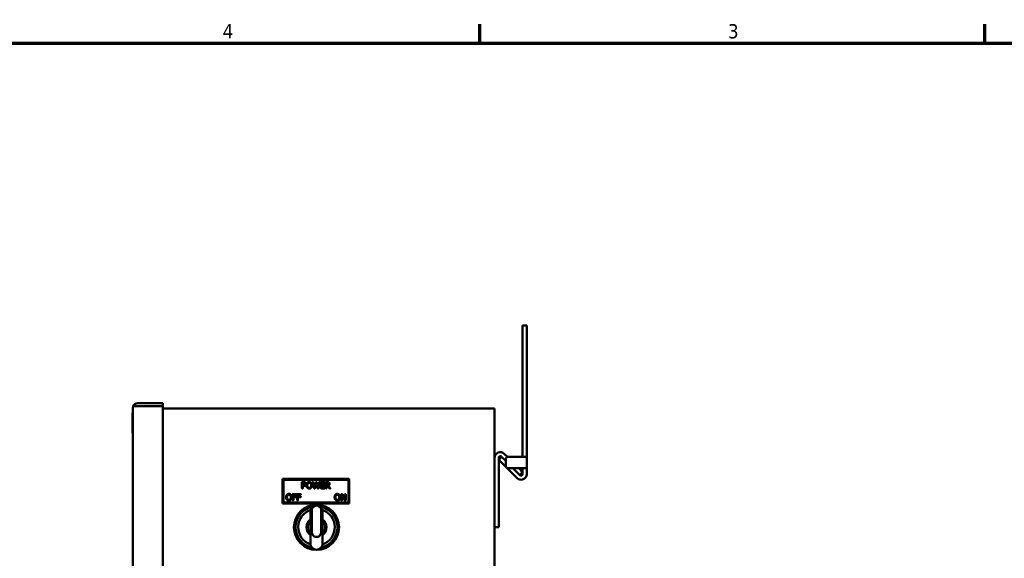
# Model space of a CAD drawing. Header units: inches. Extents: x 0 to 102, y 2 to 64.
# Tile 12 of 13: x 52 to 77, y 50 to 64. Entities that reach past the tile are written whole.
import ezdxf

# ---------------------------------------------------------------- set-up
doc = ezdxf.new("R2010")
doc.units = ezdxf.units.IN
doc.header["$LTSCALE"] = 3
doc.header["$MEASUREMENT"] = 0
doc.layers.add('Border (ANSI)', color=7, linetype='Continuous', lineweight=70)
doc.layers.add('Visible (ANSI)', color=7, linetype='Continuous', lineweight=50)
doc.styles.add('Note Text (ANSI)', font='tahoma.ttf')

# ---------------------------------------------------------------- blocks, each defined once
blk = doc.blocks.new('Borders Default Border')
at = {"layer": 'Border (ANSI)'}
for p, q in [((21.25, 21), (21.25, 21.16)), ((25.5, 21), (25.5, 21.16))]:
    blk.add_line(p, q, dxfattribs=at)
at = {"layer": 'Border (ANSI)', "flags": 128}
blk.add_lwpolyline([(0.5, 1), (0.5, 21), (33.5, 21), (33.5, 1), (0.5, 1)], dxfattribs=at)
at = {"layer": 'Border (ANSI)', "char_height": 0.12, "attachment_point": 7, "style": 'Note Text (ANSI)'}
for s, insert in [('4', (19.0831, 21.04)), ('3', (23.3377, 21.0375))]:
    blk.add_mtext(s, dxfattribs=dict(at, insert=insert))

msp = doc.modelspace()

# ---------------------------------------------------------------- linework, layer by layer
at = {"layer": 'Visible (ANSI)'}
for p, q in [((64.827, 55.863), (64.931, 55.863)), ((64.827, 55.863), (64.827, 55.738)), ((64.827, 52.54), (64.827, 55.738)), ((64.931, 55.863), (64.931, 55.738)), ((64.931, 52.54), (64.931, 55.738)), ((54.984, 17.612), (54.984, 53.783)), ((55.097, 53.823), (54.991, 53.823)), ((54.991, 53.823), (55.097, 53.823)), ((55.097, 53.897), (55.734, 53.897)), ((55.097, 53.823), (55.734, 53.823)), ((55.097, 53.823), (55.734, 53.823)), ((55.734, 53.897), (55.734, 53.823)), ((55.734, 17.573), (55.734, 53.823)), ((64.006, 53.76), (55.734, 53.76)), ((64.12, 53.76), (64.006, 53.76)), ((64.12, 53.76), (64.12, 17.76)), ((54.984, 53.655), (54.974, 53.655)), ((54.974, 53.649), (54.974, 53.655)), ((54.984, 53.649), (54.974, 53.649)), ((54.974, 53.604), (54.974, 53.649)), ((54.974, 53.521), (54.974, 53.604)), ((54.974, 53.416), (54.974, 53.521)), ((54.984, 53.416), (54.974, 53.416)), ((54.974, 53.297), (54.974, 53.416)), ((54.974, 53.138), (54.974, 53.297)), ((54.984, 53.138), (54.974, 53.138)), ((64.224, 52.466), (64.297, 52.54)), ((64.224, 52.518), (64.224, 50.76)), ((64.291, 52.546), (64.297, 52.54)), ((64.401, 52.436), (64.297, 52.54)), ((64.364, 52.62), (64.446, 52.538)), ((64.787, 52.54), (64.463, 52.54)), ((64.931, 52.54), (64.787, 52.54)), ((64.827, 52.54), (64.931, 52.54)), ((64.827, 52.54), (64.827, 52.54)), ((64.931, 52.54), (64.931, 52.54)), ((64.931, 52.54), (64.931, 52.255)), ((64.686, 52.004), (64.224, 52.466)), ((64.401, 52.478), (64.401, 52.318)), ((64.463, 52.255), (64.787, 52.255)), ((64.76, 52.077), (64.582, 52.255)), ((64.729, 52.255), (64.827, 52.157)), ((64.931, 52.255), (64.787, 52.255)), ((64.827, 52.255), (64.827, 52.255)), ((64.827, 52.255), (64.931, 52.255)), ((64.827, 52.105), (64.827, 52.255)), ((64.931, 52.255), (64.931, 52.255)), ((64.931, 52.105), (64.931, 52.255)), ((60.448, 51.987), (58.761, 51.987)), ((58.784, 51.963), (58.761, 51.987)), ((58.761, 51.987), (58.761, 51.362)), ((60.425, 51.963), (60.448, 51.987)), ((60.448, 51.362), (60.448, 51.987)), ((64.827, 52.157), (64.753, 52.084)), ((58.784, 51.963), (60.425, 51.963)), ((58.784, 51.385), (58.784, 51.963)), ((59.253, 51.747), (59.253, 51.897)), ((59.258, 51.902), (59.293, 51.902)), ((59.269, 51.742), (59.258, 51.742)), ((59.274, 51.879), (59.274, 51.825)), ((59.274, 51.797), (59.274, 51.747)), ((59.292, 51.884), (59.279, 51.884)), ((59.279, 51.82), (59.289, 51.82)), ((59.292, 51.802), (59.279, 51.802)), ((59.557, 51.746), (59.519, 51.896)), ((59.523, 51.902), (59.535, 51.902)), ((59.54, 51.898), (59.566, 51.79)), ((59.577, 51.742), (59.562, 51.742)), ((59.576, 51.79), (59.602, 51.898)), ((59.608, 51.855), (59.582, 51.746)), ((59.607, 51.902), (59.621, 51.902)), ((59.645, 51.746), (59.618, 51.855)), ((59.625, 51.898), (59.652, 51.788)), ((59.666, 51.742), (59.649, 51.742)), ((59.662, 51.788), (59.688, 51.898)), ((59.708, 51.896), (59.67, 51.746)), ((59.693, 51.902), (59.703, 51.902)), ((59.729, 51.747), (59.729, 51.897)), ((59.734, 51.902), (59.824, 51.902)), ((59.824, 51.742), (59.734, 51.742)), ((59.75, 51.878), (59.75, 51.844)), ((59.75, 51.815), (59.75, 51.766)), ((59.824, 51.883), (59.755, 51.883)), ((59.755, 51.839), (59.818, 51.839)), ((59.818, 51.82), (59.755, 51.82)), ((59.755, 51.761), (59.824, 51.761)), ((59.823, 51.834), (59.823, 51.825)), ((59.829, 51.897), (59.829, 51.888)), ((59.829, 51.756), (59.829, 51.747)), ((59.852, 51.747), (59.852, 51.897)), ((59.857, 51.902), (59.893, 51.902)), ((59.868, 51.742), (59.857, 51.742)), ((59.873, 51.879), (59.873, 51.829)), ((59.873, 51.801), (59.873, 51.747)), ((59.895, 51.884), (59.878, 51.884)), ((59.878, 51.824), (59.892, 51.824)), ((59.895, 51.806), (59.878, 51.806)), ((59.947, 51.744), (59.899, 51.804)), ((59.923, 51.807), (59.969, 51.75)), ((59.965, 51.742), (59.951, 51.742)), ((60.425, 51.963), (60.425, 51.385)), ((59.016, 51.445), (59.016, 51.595)), ((59.021, 51.6), (59.107, 51.6)), ((59.038, 51.577), (59.038, 51.541)), ((59.038, 51.513), (59.038, 51.445)), ((59.107, 51.582), (59.043, 51.582)), ((59.043, 51.536), (59.104, 51.536)), ((59.104, 51.518), (59.043, 51.518)), ((59.109, 51.531), (59.109, 51.523)), ((59.112, 51.595), (59.112, 51.587)), ((59.131, 51.445), (59.131, 51.595)), ((59.136, 51.6), (59.222, 51.6)), ((59.152, 51.577), (59.152, 51.541)), ((59.152, 51.513), (59.152, 51.445)), ((59.222, 51.582), (59.157, 51.582)), ((59.157, 51.536), (59.219, 51.536)), ((59.219, 51.518), (59.157, 51.518)), ((59.224, 51.531), (59.224, 51.523)), ((59.227, 51.595), (59.227, 51.587)), ((60.242, 51.445), (60.242, 51.595)), ((60.247, 51.6), (60.27, 51.6)), ((60.262, 51.558), (60.262, 51.445)), ((60.332, 51.443), (60.272, 51.56)), ((60.274, 51.598), (60.328, 51.492)), ((60.337, 51.495), (60.337, 51.595)), ((60.342, 51.6), (60.352, 51.6)), ((60.357, 51.595), (60.357, 51.445)), ((58.784, 51.385), (58.761, 51.362)), ((58.761, 51.362), (60.448, 51.362)), ((60.425, 51.385), (58.784, 51.385)), ((59.033, 51.44), (59.021, 51.44)), ((59.147, 51.44), (59.136, 51.44)), ((60.257, 51.44), (60.247, 51.44)), ((60.352, 51.44), (60.336, 51.44)), ((60.425, 51.385), (60.448, 51.362)), ((59.466, 51.195), (59.466, 51.196)), ((59.466, 51.196), (59.466, 51.195)), ((59.469, 51.196), (59.466, 51.196)), ((59.467, 51.182), (59.487, 51.182)), ((59.481, 50.936), (59.467, 51.182)), ((59.467, 50.961), (59.467, 51.182)), ((59.487, 51.182), (59.498, 50.984)), ((59.502, 51.193), (59.502, 50.634)), ((59.738, 50.634), (59.738, 51.193)), ((59.742, 50.984), (59.742, 51.193)), ((59.742, 50.984), (59.753, 51.182)), ((59.753, 51.182), (59.753, 51.193)), ((59.753, 51.182), (59.772, 51.182)), ((59.772, 51.182), (59.759, 50.936)), ((59.77, 51.196), (59.773, 51.196)), ((59.772, 51.182), (59.772, 50.961)), ((59.773, 51.196), (59.773, 51.195)), ((59.773, 51.195), (59.773, 51.196)), ((59.467, 50.919), (59.467, 50.961)), ((59.467, 50.601), (59.467, 50.919)), ((59.498, 50.984), (59.502, 50.984)), ((59.738, 50.984), (59.742, 50.984)), ((59.772, 50.961), (59.772, 50.919)), ((59.772, 50.919), (59.772, 50.601)), ((64.224, 50.76), (64.12, 50.76)), ((59.467, 50.56), (59.467, 50.601)), ((59.772, 50.601), (59.772, 50.56))]:
    msp.add_line(p, q, dxfattribs=at)
for radius in [0.571, 0.567]:
    msp.add_circle((59.62, 50.76), radius, dxfattribs=at)
for centre, radius, start, end in [((55.097, 53.783), 0.113, 159.669, 180), ((55.097, 53.783), 0.113, 90, 159.669), ((55.097, 53.783), 0.0394, 90, 93.6229), ((64.263, 52.518), 0.143, 45, 180), ((64.263, 52.518), 0.0394, 45, 180), ((64.463, 52.478), 0.0625, 90, 180), ((64.463, 52.318), 0.0625, 180, 270), ((64.787, 52.105), 0.143, 225, 0), ((64.787, 52.105), 0.0394, 225, 0), ((59.258, 51.897), 0.005, 90, 180), ((59.258, 51.747), 0.005, 180, 270), ((59.269, 51.747), 0.005, 270, 0), ((59.279, 51.879), 0.005, 90, 180), ((59.279, 51.825), 0.005, 180, 270), ((59.279, 51.797), 0.005, 90, 180), ((59.523, 51.897), 0.005, 90, 194.3199), ((59.535, 51.897), 0.005, 13.627, 90), ((59.562, 51.747), 0.005, 194.3199, 270), ((59.571, 51.791), 0.005, 193.627, 346.4788), ((59.577, 51.747), 0.005, 270, 346.5974), ((59.607, 51.897), 0.005, 90, 166.4788), ((59.613, 51.854), 0.005, 13.7726, 166.5974), ((59.621, 51.897), 0.005, 13.4748, 90), ((59.649, 51.747), 0.005, 193.7726, 270), ((59.657, 51.789), 0.005, 193.4748, 346.5776), ((59.666, 51.747), 0.005, 270, 345.8982), ((59.693, 51.897), 0.005, 90, 166.5776), ((59.703, 51.897), 0.005, 345.8982, 90), ((59.734, 51.897), 0.005, 90, 180), ((59.734, 51.747), 0.005, 180, 270), ((59.755, 51.878), 0.005, 90, 180), ((59.755, 51.844), 0.005, 180, 270), ((59.755, 51.815), 0.005, 90, 180), ((59.755, 51.766), 0.005, 180, 270), ((59.818, 51.834), 0.005, 0, 90), ((59.818, 51.825), 0.005, 270, 0), ((59.824, 51.897), 0.005, 0, 90), ((59.824, 51.888), 0.005, 270, 0), ((59.824, 51.756), 0.005, 0, 90), ((59.824, 51.747), 0.005, 270, 0), ((59.857, 51.897), 0.005, 90, 180), ((59.857, 51.747), 0.005, 180, 270), ((59.868, 51.747), 0.005, 270, 0), ((59.878, 51.879), 0.005, 90, 180), ((59.878, 51.829), 0.005, 180, 270), ((59.878, 51.801), 0.005, 90, 180), ((59.895, 51.801), 0.005, 38.46, 90), ((59.951, 51.747), 0.005, 218.46, 270), ((59.965, 51.747), 0.005, 270, 39.2662), ((59.021, 51.595), 0.005, 90, 180), ((59.043, 51.577), 0.005, 90, 180), ((59.043, 51.541), 0.005, 180, 270), ((59.043, 51.513), 0.005, 90, 180), ((59.104, 51.531), 0.005, 0, 90), ((59.104, 51.523), 0.005, 270, 0), ((59.107, 51.595), 0.005, 0, 90), ((59.107, 51.587), 0.005, 270, 0), ((59.136, 51.595), 0.005, 90, 180), ((59.157, 51.577), 0.005, 90, 180), ((59.157, 51.541), 0.005, 180, 270), ((59.157, 51.513), 0.005, 90, 180), ((59.219, 51.531), 0.005, 0, 90), ((59.219, 51.523), 0.005, 270, 0), ((59.222, 51.595), 0.005, 0, 90), ((59.222, 51.587), 0.005, 270, 0), ((60.247, 51.595), 0.005, 90, 180), ((60.267, 51.558), 0.005, 27.165, 180), ((60.27, 51.595), 0.005, 26.9624, 90), ((60.332, 51.495), 0.005, 206.9624, 0), ((60.342, 51.595), 0.005, 90, 180), ((60.352, 51.595), 0.005, 0, 90), ((59.021, 51.445), 0.005, 180, 270), ((59.033, 51.445), 0.005, 270, 0), ((59.62, 50.76), 0.547, 98.2299, 260.9311), ((59.62, 50.76), 0.547, 98.1849, 260.9812), ((59.62, 50.76), 0.544, 98.8829, 260.2021), ((59.62, 50.76), 0.527, 101.4561, 257.2959), ((59.136, 51.445), 0.005, 180, 270), ((59.147, 51.445), 0.005, 270, 0), ((59.62, 51.193), 0.118, 0, 180), ((59.62, 50.76), 0.547, 279.0689, 81.7701), ((59.62, 50.76), 0.547, 279.0188, 81.8151), ((59.62, 50.76), 0.544, 279.7979, 81.1171), ((59.62, 50.76), 0.527, 282.7041, 78.5439), ((60.247, 51.445), 0.005, 180, 270), ((60.257, 51.445), 0.005, 270, 0), ((60.336, 51.445), 0.005, 207.165, 270), ((60.352, 51.445), 0.005, 270, 0), ((59.62, 50.76), 0.461, 106.7633, 250.8346), ((59.62, 50.76), 0.461, 289.1654, 73.2367), ((59.621, 51.193), 0.132, 0.0033, 3.4664), ((59.62, 50.76), 0.252, 127.3261, 232.6739), ((59.62, 50.76), 0.22, 133.8659, 226.1341), ((59.62, 50.76), 0.252, 307.3261, 52.6739), ((59.62, 50.76), 0.22, 313.8659, 46.1341), ((59.62, 50.634), 0.118, 180, 212.4444), ((59.62, 50.634), 0.118, 212.4444, 327.5556), ((59.62, 50.634), 0.118, 327.5556, 0), ((59.62, 50.76), 0.544, 275.8134, 275.8135)]:
    msp.add_arc(centre, radius, start, end, dxfattribs=at)
for centre, major_axis, ratio, start_param, end_param in [((55.097, 53.783), (0.113, 0), 0.998002, 2.78675, 3.141593), ((59.52, 50.937), (-0.0394, 0), 0.57735, 0.032247, 1.083473), ((59.719, 50.937), (-0.0394, 0), 0.57735, 2.058119, 3.109346)]:
    msp.add_ellipse(centre, major_axis=major_axis, ratio=ratio, start_param=start_param, end_param=end_param, dxfattribs=at)
for points in [[(59.289, 51.82), (59.302, 51.82), (59.318, 51.824), (59.323, 51.83)], [(59.321, 51.878), (59.316, 51.881), (59.302, 51.884), (59.292, 51.884)], [(59.34, 51.818), (59.332, 51.81), (59.31, 51.802), (59.292, 51.802)], [(59.293, 51.902), (59.308, 51.902), (59.328, 51.897), (59.335, 51.892)], [(59.332, 51.853), (59.332, 51.862), (59.326, 51.874), (59.321, 51.878)], [(59.323, 51.83), (59.328, 51.834), (59.332, 51.846), (59.332, 51.853)], [(59.335, 51.892), (59.344, 51.886), (59.354, 51.867), (59.354, 51.854)], [(59.354, 51.854), (59.354, 51.844), (59.347, 51.825), (59.34, 51.818)], [(59.365, 51.822), (59.365, 51.842), (59.375, 51.873), (59.385, 51.884)], [(59.385, 51.761), (59.375, 51.771), (59.365, 51.802), (59.365, 51.822)], [(59.385, 51.884), (59.394, 51.894), (59.42, 51.905), (59.436, 51.905)], [(59.436, 51.739), (59.42, 51.739), (59.394, 51.75), (59.385, 51.761)], [(59.401, 51.87), (59.394, 51.862), (59.388, 51.838), (59.388, 51.822)], [(59.388, 51.822), (59.388, 51.791), (59.414, 51.757), (59.436, 51.757)], [(59.436, 51.887), (59.425, 51.887), (59.407, 51.879), (59.401, 51.87)], [(59.436, 51.905), (59.452, 51.905), (59.479, 51.894), (59.488, 51.884)], [(59.472, 51.87), (59.465, 51.879), (59.447, 51.887), (59.436, 51.887)], [(59.436, 51.757), (59.458, 51.757), (59.485, 51.791), (59.485, 51.822)], [(59.488, 51.761), (59.478, 51.749), (59.452, 51.739), (59.436, 51.739)], [(59.485, 51.822), (59.485, 51.838), (59.478, 51.862), (59.472, 51.87)], [(59.488, 51.884), (59.497, 51.873), (59.507, 51.842), (59.507, 51.822)], [(59.507, 51.822), (59.507, 51.803), (59.497, 51.771), (59.488, 51.761)], [(59.892, 51.824), (59.901, 51.824), (59.916, 51.827), (59.921, 51.832)], [(59.893, 51.902), (59.907, 51.902), (59.926, 51.899), (59.934, 51.894)], [(59.92, 51.878), (59.915, 51.881), (59.903, 51.884), (59.895, 51.884)], [(59.93, 51.857), (59.93, 51.864), (59.925, 51.875), (59.92, 51.878)], [(59.921, 51.832), (59.926, 51.836), (59.93, 51.849), (59.93, 51.857)], [(59.934, 51.894), (59.942, 51.888), (59.952, 51.871), (59.952, 51.859)], [(58.852, 51.52), (58.852, 51.541), (58.862, 51.571), (58.871, 51.582)], [(58.871, 51.459), (58.861, 51.47), (58.852, 51.501), (58.852, 51.52)], [(58.871, 51.582), (58.88, 51.593), (58.906, 51.604), (58.922, 51.604)], [(58.887, 51.569), (58.88, 51.561), (58.874, 51.536), (58.874, 51.52)], [(58.874, 51.52), (58.874, 51.489), (58.9, 51.456), (58.922, 51.456)], [(58.922, 51.585), (58.911, 51.585), (58.893, 51.577), (58.887, 51.569)], [(58.922, 51.604), (58.939, 51.604), (58.965, 51.592), (58.974, 51.582)], [(58.958, 51.569), (58.951, 51.577), (58.934, 51.585), (58.922, 51.585)], [(58.922, 51.456), (58.945, 51.456), (58.971, 51.489), (58.971, 51.52)], [(58.971, 51.52), (58.971, 51.536), (58.964, 51.561), (58.958, 51.569)], [(58.974, 51.582), (58.983, 51.572), (58.993, 51.54), (58.993, 51.52)], [(58.993, 51.52), (58.993, 51.501), (58.983, 51.47), (58.974, 51.459)], [(60.078, 51.52), (60.078, 51.541), (60.088, 51.571), (60.097, 51.582)], [(60.097, 51.459), (60.087, 51.47), (60.078, 51.501), (60.078, 51.52)], [(60.097, 51.582), (60.106, 51.593), (60.132, 51.604), (60.148, 51.604)], [(60.113, 51.569), (60.106, 51.561), (60.1, 51.536), (60.1, 51.52)], [(60.1, 51.52), (60.1, 51.489), (60.126, 51.456), (60.148, 51.456)], [(60.148, 51.585), (60.137, 51.585), (60.119, 51.577), (60.113, 51.569)], [(60.148, 51.604), (60.165, 51.604), (60.191, 51.592), (60.2, 51.582)], [(60.184, 51.569), (60.177, 51.577), (60.16, 51.585), (60.148, 51.585)], [(60.148, 51.456), (60.171, 51.456), (60.197, 51.489), (60.197, 51.52)], [(60.197, 51.52), (60.197, 51.536), (60.19, 51.561), (60.184, 51.569)], [(60.2, 51.582), (60.209, 51.572), (60.219, 51.54), (60.219, 51.52)], [(60.219, 51.52), (60.219, 51.501), (60.209, 51.47), (60.2, 51.459)], [(58.922, 51.437), (58.906, 51.437), (58.88, 51.448), (58.871, 51.459)], [(58.974, 51.459), (58.964, 51.448), (58.938, 51.437), (58.922, 51.437)], [(60.148, 51.437), (60.132, 51.437), (60.106, 51.448), (60.097, 51.459)], [(60.2, 51.459), (60.19, 51.448), (60.164, 51.437), (60.148, 51.437)]]:
    msp.add_open_spline(points, degree=2, dxfattribs=at)
for points, degree, knots in [([(59.327, 51.826), (59.327, 51.826), (59.327, 51.826), (59.326, 51.826), (59.326, 51.827), (59.325, 51.828), (59.324, 51.828), (59.324, 51.829), (59.324, 51.829), (59.323, 51.829), (59.323, 51.83), (59.323, 51.83)], 3, [-0.02001271, -0.02001271, -0.02001271, -0.02001271, -0.01992011, -0.01992011, -0.01488331, -0.01488331, -0.00992189, -0.00992189, -0.00496084, -0.00496084, 0, 0, 0, 0]), ([(59.388, 51.881), (59.388, 51.881), (59.388, 51.881), (59.388, 51.881), (59.387, 51.881), (59.387, 51.882), (59.386, 51.883), (59.385, 51.883), (59.385, 51.883), (59.385, 51.884), (59.385, 51.884), (59.385, 51.884)], 3, [-0.0000926, -0.0000926, -0.0000926, -0.0000926, 0, 0, 0.00503705, 0.00503705, 0.00999849, 0.00999849, 0.01495953, 0.01495953, 0.01992038, 0.01992038, 0.01992038, 0.01992038]), ([(59.484, 51.881), (59.484, 51.881), (59.484, 51.881), (59.485, 51.881), (59.485, 51.881), (59.486, 51.882), (59.486, 51.883), (59.487, 51.883), (59.487, 51.883), (59.488, 51.884), (59.488, 51.884), (59.488, 51.884)], 3, [-0.02001256, -0.02001256, -0.02001256, -0.02001256, -0.01991996, -0.01991996, -0.0148834, -0.0148834, -0.00992208, -0.00992208, -0.00496099, -0.00496099, 0, 0, 0, 0]), ([(59.924, 51.828), (59.924, 51.828), (59.924, 51.828), (59.924, 51.829), (59.923, 51.829), (59.923, 51.83), (59.922, 51.83), (59.922, 51.831), (59.921, 51.831), (59.921, 51.832), (59.921, 51.832), (59.921, 51.832)], 3, [-0.0000926, -0.0000926, -0.0000926, -0.0000926, 0, 0, 0.0050371, 0.0050371, 0.00999863, 0.00999863, 0.01495965, 0.01495965, 0.01992037, 0.01992037, 0.01992037, 0.01992037]), ([(59.923, 51.807), (59.923, 51.807), (59.922, 51.808), (59.922, 51.809), (59.922, 51.81), (59.922, 51.811), (59.922, 51.812), (59.923, 51.813), (59.923, 51.813), (59.924, 51.814), (59.924, 51.814), (59.925, 51.814)], 3, [0, 0, 0, 0, 0.00496118, 0.00496118, 0.00992237, 0.00992237, 0.01488355, 0.01488355, 0.01888589, 0.01888589, 0.02288822, 0.02288822, 0.02288822, 0.02288822]), ([(59.952, 51.859), (59.952, 51.841), (59.936, 51.82), (59.925, 51.814)], 2, [0, 0, 0, 1, 1.800624, 1.800624, 1.800624]), ([(58.875, 51.579), (58.875, 51.579), (58.875, 51.579), (58.874, 51.579), (58.874, 51.58), (58.873, 51.581), (58.872, 51.581), (58.872, 51.582), (58.871, 51.582), (58.871, 51.582), (58.871, 51.582), (58.871, 51.582)], 3, [-0.0000926, -0.0000926, -0.0000926, -0.0000926, 0, 0, 0.00503705, 0.00503705, 0.00999849, 0.00999849, 0.01495953, 0.01495953, 0.01992038, 0.01992038, 0.01992038, 0.01992038]), ([(58.97, 51.579), (58.97, 51.579), (58.97, 51.579), (58.971, 51.579), (58.971, 51.58), (58.972, 51.581), (58.972, 51.581), (58.973, 51.582), (58.973, 51.582), (58.974, 51.582), (58.974, 51.582), (58.974, 51.582)], 3, [-0.02001256, -0.02001256, -0.02001256, -0.02001256, -0.01991996, -0.01991996, -0.0148834, -0.0148834, -0.00992208, -0.00992208, -0.00496099, -0.00496099, 0, 0, 0, 0]), ([(60.101, 51.579), (60.101, 51.579), (60.101, 51.579), (60.1, 51.579), (60.1, 51.58), (60.099, 51.581), (60.098, 51.581), (60.098, 51.582), (60.097, 51.582), (60.097, 51.582), (60.097, 51.582), (60.097, 51.582)], 3, [-0.0000926, -0.0000926, -0.0000926, -0.0000926, 0, 0, 0.00503705, 0.00503705, 0.00999849, 0.00999849, 0.01495953, 0.01495953, 0.01992038, 0.01992038, 0.01992038, 0.01992038]), ([(60.196, 51.579), (60.196, 51.579), (60.196, 51.579), (60.197, 51.579), (60.197, 51.58), (60.198, 51.581), (60.198, 51.581), (60.199, 51.582), (60.199, 51.582), (60.2, 51.582), (60.2, 51.582), (60.2, 51.582)], 3, [-0.02001256, -0.02001256, -0.02001256, -0.02001256, -0.01991996, -0.01991996, -0.0148834, -0.0148834, -0.00992208, -0.00992208, -0.00496099, -0.00496099, 0, 0, 0, 0]), ([(59.753, 51.201), (59.752, 51.216), (59.745, 51.247), (59.718, 51.29), (59.673, 51.32), (59.62, 51.331), (59.566, 51.32), (59.522, 51.29), (59.494, 51.247), (59.487, 51.216), (59.486, 51.201)], 3, [0.0090715, 0.0090715, 0.0090715, 0.0090715, 0.0601439, 0.1202878, 0.1804318, 0.2405757, 0.3007196, 0.3608635, 0.4210074, 0.4720799, 0.4720799, 0.4720799, 0.4720799]), ([(59.498, 50.984), (59.498, 51.051), (59.498, 51.117), (59.498, 51.198), (59.498, 51.216), (59.512, 51.253), (59.52, 51.266), (59.542, 51.289), (59.555, 51.298), (59.584, 51.311), (59.599, 51.315), (59.631, 51.316), (59.647, 51.313), (59.676, 51.303), (59.69, 51.294), (59.714, 51.273), (59.723, 51.26), (59.733, 51.239), (59.737, 51.23), (59.741, 51.212), (59.742, 51.203), (59.742, 51.193)], 3, [0.000001, 0.000001, 0.000001, 0.000001, 0.506087, 0.506087, 0.61786, 0.61786, 0.70282, 0.70282, 0.804761, 0.804761, 0.9279, 0.9279, 1.077366, 1.077366, 1.25847, 1.25847, 1.476573, 1.476573, 1.616189, 1.616189, 1.757351, 1.757351, 1.757351, 1.757351]), ([(59.487, 51.201), (59.487, 51.199), (59.487, 51.196), (59.487, 51.19), (59.487, 51.186), (59.487, 51.182)], 3, [0.47177695, 0.47177695, 0.47177695, 0.47177695, 0.48115135, 0.48115135, 0.4944583, 0.4944583, 0.4944583, 0.4944583]), ([(59.467, 50.56), (59.467, 50.489), (59.467, 50.418), (59.467, 50.34), (59.467, 50.332), (59.468, 50.325)], 3, [0.31751174, 0.31751174, 0.31751174, 0.31751174, 0.40483348, 0.40483348, 0.41368517, 0.41368517, 0.41368517, 0.41368517]), ([(59.771, 50.325), (59.772, 50.332), (59.772, 50.34), (59.772, 50.418), (59.772, 50.489), (59.772, 50.56)], 3, [0.58631483, 0.58631483, 0.58631483, 0.58631483, 0.59516652, 0.59516652, 0.68248826, 0.68248826, 0.68248826, 0.68248826]), ([(59.468, 50.326), (59.469, 50.313), (59.478, 50.282), (59.507, 50.237), (59.558, 50.202), (59.62, 50.189), (59.681, 50.202), (59.732, 50.237), (59.762, 50.282), (59.77, 50.313), (59.772, 50.326)], 3, [0.4135472, 0.4135472, 0.4135472, 0.4135472, 0.4286251, 0.4524167, 0.4762084, 0.5, 0.5237916, 0.5475833, 0.5713749, 0.5864528, 0.5864528, 0.5864528, 0.5864528])]:
    msp.add_open_spline(points, degree=degree, knots=knots, dxfattribs=at)

# ---------------------------------------------------------------- block references
at = {"xscale": 3, "yscale": 3, "zscale": 3}
msp.add_blockref('Borders Default Border', (0, 0), dxfattribs=at)

doc.saveas('drawing.dxf')
